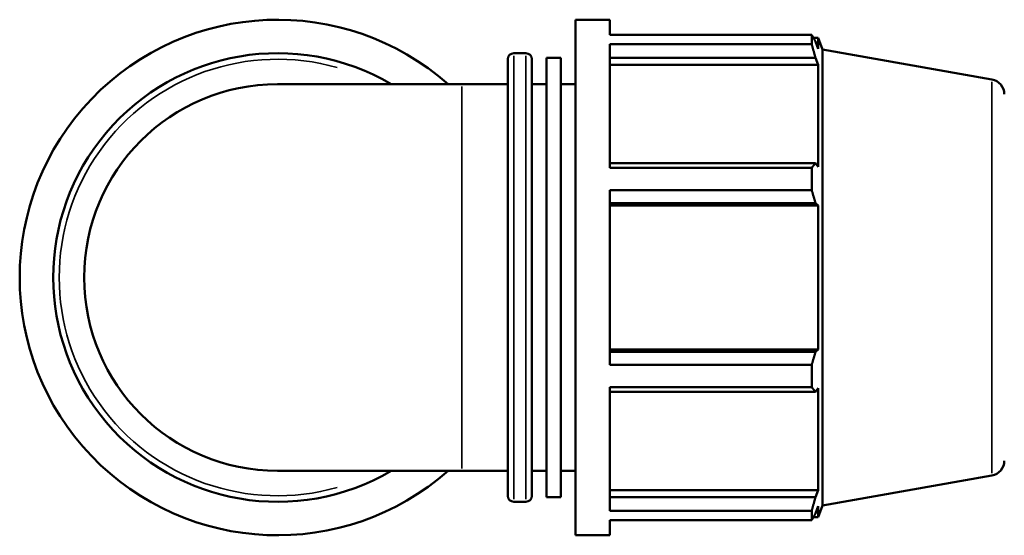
# Model space of a CAD drawing. Header units: millimetres. Extents: x -6 to 1155, y -558 to 1057.
# Tile 5 of 7: x 348 to 642, y 748 to 902. Entities that reach past the tile are written whole.
import ezdxf

# ---------------------------------------------------------------- set-up
doc = ezdxf.new("R2010")
doc.units = ezdxf.units.MM
doc.layers.add('Visible (ANSI)', color=7, linetype='Continuous', lineweight=50)
doc.layers.add('Visible Narrow (ANSI)', color=7, linetype='Continuous', lineweight=35)

msp = doc.modelspace()

# ---------------------------------------------------------------- linework, layer by layer
at = {"layer": 'Visible (ANSI)'}
for p, q in [((514.251, 747.982), (514.251, 901.982)), ((514.251, 901.982), (524.518, 901.982)), ((524.518, 897.434), (524.518, 901.982)), ((524.518, 897.434), (584.779, 897.434)), ((584.779, 894.649), (584.779, 897.434)), ((524.518, 857.777), (524.518, 894.649)), ((584.779, 894.649), (524.518, 894.649)), ((585.268, 896.592), (586.741, 896.592)), ((586.741, 893.278), (585.9, 895.481)), ((586.741, 893.278), (586.741, 896.592)), ((588.031, 893.048), (586.741, 896.592)), ((495.798, 891.972), (499.431, 891.972)), ((588.031, 756.917), (588.031, 893.048)), ((638.563, 884.138), (588.031, 893.048)), ((493.998, 759.792), (493.998, 890.172)), ((501.231, 890.172), (501.231, 759.792)), ((505.571, 759.332), (505.571, 890.633)), ((505.571, 890.633), (509.911, 890.633)), ((509.911, 759.332), (509.911, 890.633)), ((524.518, 890.55), (585.9, 890.55)), ((524.518, 888.501), (586.741, 888.501)), ((585.9, 890.55), (586.741, 888.501)), ((586.741, 858.048), (586.741, 888.501)), ((480.281, 882.732), (425.281, 882.732)), ((480.281, 882.732), (493.998, 882.732)), ((501.231, 882.732), (505.571, 882.732)), ((509.911, 882.732), (514.251, 882.732)), ((585.9, 859.115), (524.518, 859.115)), ((586.741, 858.048), (585.9, 859.115)), ((524.518, 857.777), (584.779, 857.777)), ((584.779, 851.055), (584.779, 857.777)), ((524.518, 798.91), (524.518, 851.055)), ((584.779, 851.055), (524.518, 851.055)), ((524.518, 847.21), (585.9, 847.21)), ((585.9, 847.21), (586.741, 846.516)), ((524.518, 846.516), (586.741, 846.516)), ((586.741, 803.449), (586.741, 846.516)), ((524.518, 803.449), (586.741, 803.449)), ((585.9, 802.754), (524.518, 802.754)), ((586.741, 803.449), (585.9, 802.754)), ((524.518, 798.91), (584.779, 798.91)), ((584.779, 792.188), (584.779, 798.91)), ((524.518, 755.315), (524.518, 792.188)), ((584.779, 792.188), (524.518, 792.188)), ((585.9, 790.85), (586.741, 791.917)), ((586.741, 761.463), (586.741, 791.917)), ((524.518, 790.85), (585.9, 790.85)), ((425.281, 767.232), (480.281, 767.232)), ((480.281, 767.232), (493.998, 767.232)), ((501.231, 767.232), (505.571, 767.232)), ((509.911, 767.232), (514.251, 767.232)), ((638.563, 765.827), (588.031, 756.917)), ((524.518, 761.463), (586.741, 761.463)), ((586.741, 761.463), (585.9, 759.414)), ((505.571, 759.332), (509.911, 759.332)), ((585.9, 759.414), (524.518, 759.414)), ((495.798, 757.992), (499.431, 757.992)), ((585.9, 754.484), (586.741, 756.687)), ((588.031, 756.917), (586.741, 753.372)), ((586.741, 753.372), (586.741, 756.687)), ((524.518, 755.315), (584.779, 755.315)), ((584.779, 752.531), (584.779, 755.315)), ((585.268, 753.372), (586.741, 753.372)), ((524.518, 747.982), (524.518, 752.531)), ((584.779, 752.531), (524.518, 752.531)), ((514.251, 747.982), (524.518, 747.982))]:
    msp.add_line(p, q, dxfattribs=at)
for centre, radius, start, end in [((425.281, 824.982), 77, 48.59038, 311.40962), ((425.281, 824.982), 66.99, 59.54969, 300.45031), ((495.798, 890.172), 1.8, 90, 180), ((499.431, 890.172), 1.8, 0, 90), ((425.281, 824.982), 57.75, 90, 270), ((637.781, 879.706), 4.5, 0, 80), ((637.781, 770.258), 4.5, 280, 0), ((495.798, 759.792), 1.8, 180, 270), ((499.431, 759.792), 1.8, 270, 0)]:
    msp.add_arc(centre, radius, start, end, dxfattribs=at)
for points, weights in [([(584.779, 897.434), (585.362, 896.438), (585.9, 895.481)], [1, 1.00129321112, 1.00176965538]), ([(585.9, 890.55), (585.362, 892.558), (584.779, 894.649)], [1.00176965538, 1.00129321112, 1]), ([(584.779, 857.777), (585.362, 858.46), (585.9, 859.115)], [1, 1.00129321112, 1.00176965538]), ([(585.9, 847.21), (585.362, 849.094), (584.779, 851.055)], [1.00176965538, 1.00129321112, 1]), ([(584.779, 798.91), (585.362, 800.871), (585.9, 802.754)], [1, 1.00129321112, 1.00176965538]), ([(585.9, 790.85), (585.362, 791.505), (584.779, 792.188)], [1.00176965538, 1.00129321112, 1]), ([(584.779, 755.315), (585.362, 757.407), (585.9, 759.414)], [1, 1.00129321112, 1.00176965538]), ([(585.9, 754.484), (585.362, 753.527), (584.779, 752.531)], [1.00176965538, 1.00129321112, 1])]:
    msp.add_rational_spline(points, weights, degree=2, dxfattribs=at)
at = {"layer": 'Visible Narrow (ANSI)'}
for p, q in [((495.798, 891.148), (495.798, 758.817)), ((499.431, 758.817), (499.431, 891.148)), ((480.281, 767.943), (480.281, 882.021)), ((638.563, 766.555), (638.563, 883.41))]:
    msp.add_line(p, q, dxfattribs=at)
msp.add_arc((425.281, 824.982), 65.19, 74.12313, 285.87687, dxfattribs=at)

doc.saveas('drawing.dxf')
